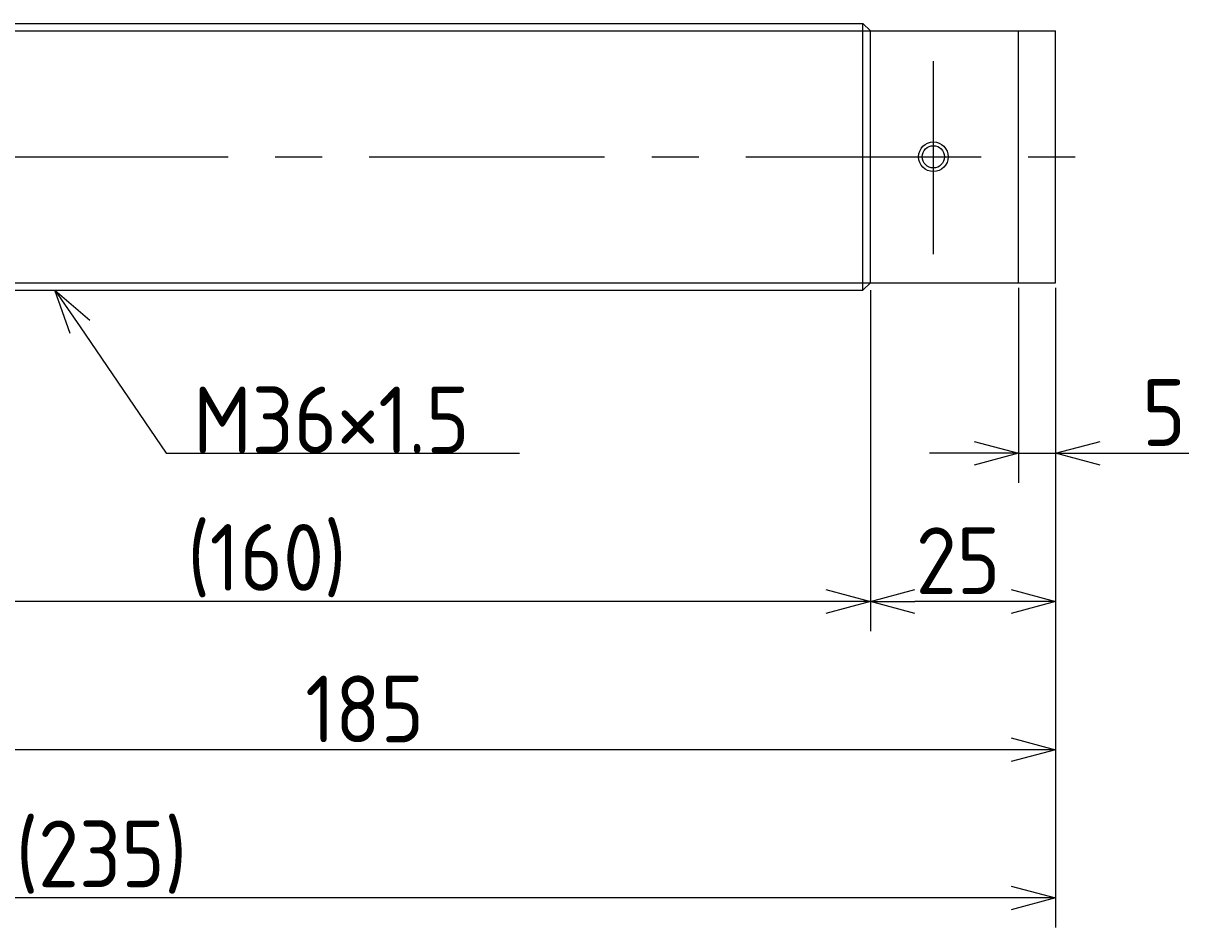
# Model space of a CAD drawing. Extents: x -60 to 483, y 106 to 256.
# Tile 3 of 3: x 326 to 483, y 106 to 228. Entities that reach past the tile are written whole.
import ezdxf

# ---------------------------------------------------------------- set-up
doc = ezdxf.new("R2010")
doc.units = 0
doc.header["$PDMODE"] = 3
doc.header["$PDSIZE"] = 2
doc.linetypes.add('CENTER', pattern=[50.8, 31.75, -6.35, 6.35, -6.35])
doc.layers.get('0').update_dxf_attribs({"linetype": 'CONTINUOUS'})
doc.layers.get('DEFPOINTS').update_dxf_attribs({"linetype": 'CONTINUOUS'})
for name, color, linetype in [('図形', 7, 'CONTINUOUS'), ('図枠', 7, 'CONTINUOUS'), ('寸法_文字', 3, 'CONTINUOUS')]:
    doc.layers.add(name, color=color, linetype=linetype)
doc.layers.get('0').off()
doc.styles.add('DIMENSION', font='isocp.shx', dxfattribs={"bigfont": 'bigfont.shx'})
doc.dimstyles.get("Standard").update_dxf_attribs({"dimtxt": 0.18, "dimasz": 0.18, "dimexe": 0.18, "dimexo": 0.0625, "dimgap": 0.09, "dimtad": 0, "dimtih": 1, "dimtoh": 1, "dimzin": 0, "dimcen": 0.09, "dimazin": 3, "dimtfac": 1, "dimtofl": 0, "dimtmove": 0, "dimatfit": 3})

# ---------------------------------------------------------------- blocks, each defined once
blk = doc.blocks.new('_OPEN30')
at = {"color": 0, "linetype": 'BYBLOCK'}
for p, q in [((-1, 0.268), (0, 0)), ((0, 0), (-1, -0.268)), ((0, 0), (-1, 0))]:
    blk.add_line(p, q, dxfattribs=at)
blk = doc.blocks.new('*U10')
at = {"layer": '寸法_文字', "color": 3, "style": 'DIMENSION'}
blk.add_text('5', height=9, dxfattribs=at).set_placement((476.66, 171))
blk = doc.blocks.new('*D9')
at = {"layer": 'DEFPOINTS', "color": 0}
for p in [(460, 193.33), (465, 193.33), (460, 170)]:
    blk.add_point(p, dxfattribs=at)
at = {"layer": '寸法_文字', "color": 3}
for p, q in [((460, 192.33), (460, 166)), ((465, 192.33), (465, 166)), ((454, 170), (448, 170)), ((460, 170), (465, 170)), ((471, 170), (482.99, 170))]:
    blk.add_line(p, q, dxfattribs=at)
at = {"layer": '図枠'}
blk.add_blockref('*U10', (0, 0), dxfattribs=at)
at = {"layer": '寸法_文字', "color": 3, "xscale": 6, "yscale": 6, "zscale": 6}
blk.add_blockref('_OPEN30', (460, 170), dxfattribs=at)
at = {"layer": '寸法_文字', "color": 3, "xscale": 6, "yscale": 6, "zscale": 6, "rotation": 180}
blk.add_blockref('_OPEN30', (465, 170), dxfattribs=at)
blk = doc.blocks.new('*U12')
at = {"layer": '寸法_文字', "color": 3, "style": 'DIMENSION'}
blk.add_text('25', height=9, dxfattribs=at).set_placement((446.13, 151))
blk = doc.blocks.new('*D11')
at = {"layer": 'DEFPOINTS', "color": 0}
for p in [(440, 193), (465, 193), (440, 150)]:
    blk.add_point(p, dxfattribs=at)
at = {"layer": '寸法_文字', "color": 3}
for p, q in [((440, 192), (440, 146)), ((465, 192), (465, 146)), ((459, 150), (446, 150))]:
    blk.add_line(p, q, dxfattribs=at)
at = {"layer": '図枠'}
blk.add_blockref('*U12', (0, 0), dxfattribs=at)
at = {"layer": '寸法_文字', "color": 3, "xscale": 6, "yscale": 6, "zscale": 6, "rotation": 180}
blk.add_blockref('_OPEN30', (440, 150), dxfattribs=at)
at = {"layer": '寸法_文字', "color": 3, "xscale": 6, "yscale": 6, "zscale": 6}
blk.add_blockref('_OPEN30', (465, 150), dxfattribs=at)
blk = doc.blocks.new('*U14')
at = {"layer": '寸法_文字', "color": 3, "style": 'DIMENSION'}
blk.add_text('(160)', height=9, dxfattribs=at).set_placement((347.85, 151.45))
blk = doc.blocks.new('*D13')
at = {"layer": 'DEFPOINTS', "color": 0}
for p in [(280, 193), (440, 193), (280, 150)]:
    blk.add_point(p, dxfattribs=at)
at = {"layer": '寸法_文字', "color": 3}
for p, q in [((280, 192), (280, 146)), ((440, 192), (440, 146)), ((434, 150), (286, 150))]:
    blk.add_line(p, q, dxfattribs=at)
at = {"layer": '図枠'}
blk.add_blockref('*U14', (0, 0), dxfattribs=at)
at = {"layer": '寸法_文字', "color": 3, "xscale": 6, "yscale": 6, "zscale": 6, "rotation": 180}
blk.add_blockref('_OPEN30', (280, 150), dxfattribs=at)
at = {"layer": '寸法_文字', "color": 3, "xscale": 6, "yscale": 6, "zscale": 6}
blk.add_blockref('_OPEN30', (440, 150), dxfattribs=at)
blk = doc.blocks.new('*U16')
at = {"layer": '寸法_文字', "color": 3, "style": 'DIMENSION'}
blk.add_text('185', height=9, dxfattribs=at).set_placement((363.76, 131))
blk = doc.blocks.new('*D15')
at = {"layer": 'DEFPOINTS', "color": 0}
for p in [(280, 193.33), (465, 193.33), (280, 130)]:
    blk.add_point(p, dxfattribs=at)
at = {"layer": '寸法_文字', "color": 3}
for p, q in [((280, 192.33), (280, 126)), ((465, 192.33), (465, 126)), ((459, 130), (286, 130))]:
    blk.add_line(p, q, dxfattribs=at)
at = {"layer": '図枠'}
blk.add_blockref('*U16', (0, 0), dxfattribs=at)
at = {"layer": '寸法_文字', "color": 3, "xscale": 6, "yscale": 6, "zscale": 6, "rotation": 180}
blk.add_blockref('_OPEN30', (280, 130), dxfattribs=at)
at = {"layer": '寸法_文字', "color": 3, "xscale": 6, "yscale": 6, "zscale": 6}
blk.add_blockref('_OPEN30', (465, 130), dxfattribs=at)
blk = doc.blocks.new('*U20')
at = {"layer": '寸法_文字', "color": 3, "style": 'DIMENSION'}
blk.add_text('(235)', height=9, dxfattribs=at).set_placement((324.7, 111.45))
blk = doc.blocks.new('*D19')
at = {"layer": 'DEFPOINTS', "color": 0}
for p in [(230, 204), (465, 193.33), (230, 110)]:
    blk.add_point(p, dxfattribs=at)
at = {"layer": '寸法_文字', "color": 3}
for p, q in [((230, 203), (230, 106)), ((465, 192.33), (465, 106)), ((459, 110), (236, 110))]:
    blk.add_line(p, q, dxfattribs=at)
at = {"layer": '図枠'}
blk.add_blockref('*U20', (0, 0), dxfattribs=at)
at = {"layer": '寸法_文字', "color": 3, "xscale": 6, "yscale": 6, "zscale": 6, "rotation": 180}
blk.add_blockref('_OPEN30', (230, 110), dxfattribs=at)
at = {"layer": '寸法_文字', "color": 3, "xscale": 6, "yscale": 6, "zscale": 6}
blk.add_blockref('_OPEN30', (465, 110), dxfattribs=at)
blk = doc.blocks.new('*U26')
at = {"layer": '寸法_文字'}
blk.add_lwpolyline([(333.38, 187.04), (345, 170), (350, 170), (392.67, 170)], dxfattribs=at)
at = {"layer": '寸法_文字', "xscale": 6, "yscale": 6, "zscale": 6, "rotation": 124.2868769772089}
blk.add_blockref('_OPEN30', (330, 192), dxfattribs=at)
blk = doc.blocks.new('*U27')
at = {"layer": '寸法_文字', "style": 'DIMENSION'}
blk.add_text('M36×1.5', height=9, dxfattribs=at).set_placement((348.65, 170))

msp = doc.modelspace()

# ---------------------------------------------------------------- linework, layer by layer
at = {"layer": '図形'}
for p, q in [((281, 228), (439, 228)), ((439, 192), (439, 228)), ((440, 227), (439, 228)), ((440, 227), (460, 227)), ((440, 193), (440, 227)), ((460, 193), (460, 227)), ((460, 227), (465, 227)), ((465, 193), (465, 227)), ((440, 193), (439, 192)), ((440, 193), (460, 193)), ((460, 193), (465, 193)), ((281, 192), (439, 192))]:
    msp.add_line(p, q, dxfattribs=at)
at = {"layer": '図形', "color": 3}
for p, q in [((280, 227), (440, 227)), ((280, 193), (440, 193))]:
    msp.add_line(p, q, dxfattribs=at)
at = {"layer": '図形', "color": 3, "linetype": 'CENTER'}
for p, q in [((448.5, 196.878), (448.5, 222.893)), ((220, 210), (470.118, 210))]:
    msp.add_line(p, q, dxfattribs=at)
at = {"layer": '図形'}
msp.add_circle((448.5, 210), 2, dxfattribs=at)
at = {"layer": '図形', "color": 3}
msp.add_circle((448.5, 210), 1.5, dxfattribs=at)

# ---------------------------------------------------------------- block references
at = {"layer": '寸法_文字'}
for name in ['*U26', '*U27']:
    msp.add_blockref(name, (0, 0), dxfattribs=at)

# ---------------------------------------------------------------- dimensions: what is measured, and where the dimension line sits
for base, p1, p2, picture, middle in [((230, 110), (465, 193.326), (230, 204), '*D19', (337.75, 110)), ((280, 150), (440, 193), (280, 193), '*D13', (360, 150))]:
    dim = msp.add_linear_dim(base=base, p1=p1, p2=p2, text='(<>)', dimstyle='Standard', override={"dimscale": 2}, dxfattribs=at)
    dim.commit()
    dim.dimension.update_dxf_attribs({"geometry": picture, "text_midpoint": middle, "dimtype": 128})
for base, p1, p2, picture, middle in [((280, 130), (465, 193.326), (280, 193.326), '*D15', (372.5, 130)), ((440, 150), (465, 193), (440, 193), '*D11', (452.5, 150)), ((460, 170), (465, 193.326), (460, 193.326), '*D9', (480, 170))]:
    dim = msp.add_linear_dim(base=base, p1=p1, p2=p2, dimstyle='Standard', override={"dimscale": 2}, dxfattribs=at)
    dim.commit()
    dim.dimension.update_dxf_attribs({"geometry": picture, "text_midpoint": middle, "dimtype": 128})

doc.saveas('drawing.dxf')
